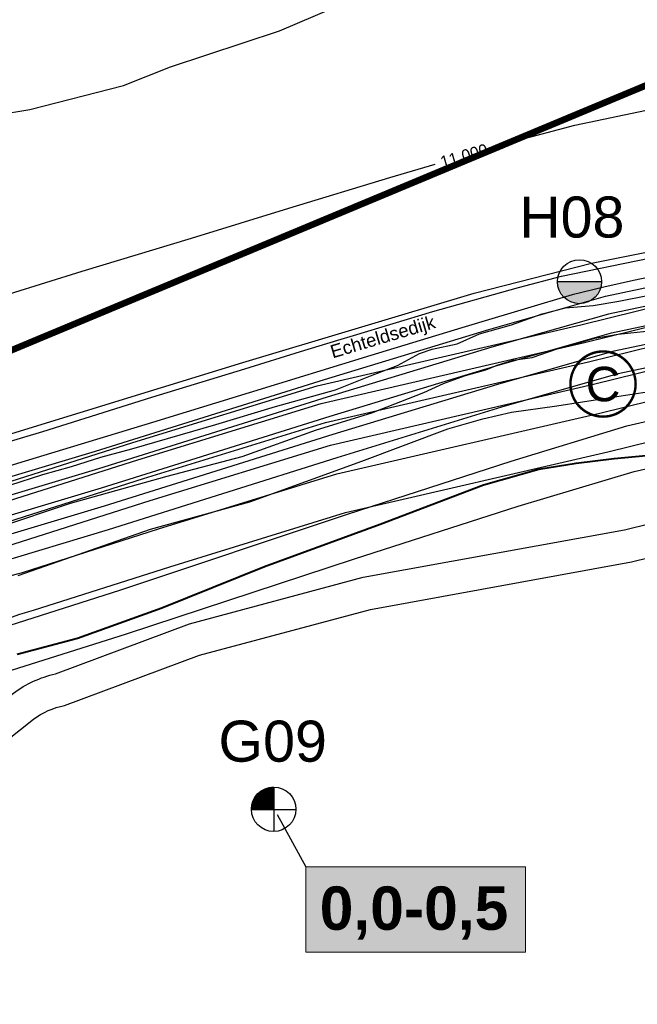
# Model space of a CAD drawing. Extents: x 158343 to 162498, y 431347 to 434500.
# Tile 100 of 248: x 159580 to 159674, y 433768 to 433918. Entities that reach past the tile are written whole.
import ezdxf
from ezdxf.enums import TextEntityAlignment as Align

# ---------------------------------------------------------------- set-up
doc = ezdxf.new("R2010")
doc.units = 0
doc.header["$LTSCALE"] = 10
doc.header["$MEASUREMENT"] = 0
for name, color, linetype in [('000_arcering', 8, 'CONTINUOUS'), ('1.1-ALGEMEEN_VERKLARING', 7, 'CONTINUOUS'), ('1.1-ALGEMEEN_VERKLARING-TEKST', 7, 'CONTINUOUS'), ('bestaand 006m', 8, 'CONTINUOUS'), ('bestaand 007m', 8, 'CONTINUOUS'), ('bestaand 008m', 8, 'CONTINUOUS'), ('bestaand 009m', 8, 'CONTINUOUS'), ('bestaand 010m', 8, 'CONTINUOUS'), ('bestaand 011m', 8, 'CONTINUOUS'), ('bestaand 012m', 8, 'CONTINUOUS'), ('bestaande dijk', 8, 'CONTINUOUS'), ('BORING-MWH-ASFALT', 7, 'CONTINUOUS'), ('BORING-MWH-NEW', 7, 'CONTINUOUS'), ('def. con-hoogtelijn (index)', 8, 'CONTINUOUS'), ('KLASSE-B-INDUSTRIE', 40, 'CONTINUOUS'), ('KWALITEIT-DIEPTE', 7, 'CONTINUOUS'), ('nieuw006m', 8, 'CONTINUOUS'), ('nieuw007m', 8, 'CONTINUOUS'), ('nieuw008m', 8, 'CONTINUOUS'), ('nieuw009m', 8, 'CONTINUOUS'), ('nieuw010m', 8, 'CONTINUOUS'), ('nieuw011m', 8, 'CONTINUOUS'), ('nieuw012m', 8, 'CONTINUOUS')]:
    doc.layers.add(name, color=color, linetype=linetype)
doc.layers.add('000_onzichtbaar', color=8, linetype='CONTINUOUS', plot=False)
doc.layers.add('MEET', color=6, linetype='CONTINUOUS', plot=False)
doc.styles.add('STANDAARD', font='arial.ttf')
doc.styles.get("Standard").update_dxf_attribs({"font": 'arial.ttf'})
doc.styles.add('Style-STANDARD', font='arial.ttf')
doc.styles.add('Style-WORKING', font='WORKING.shx')
doc.styles.add('STYLE3', font='arialbd.ttf')
doc.styles.add('TXT_Copier', font='arial.ttf')

# ---------------------------------------------------------------- blocks, each defined once
blk = doc.blocks.new('bestaande hoogtelijnen')
at = {"layer": 'def. con-hoogtelijn (index)'}
for p, q in [((-48.46, -150.49), (-40.28, -146.98)), ((-48.46, -150.49), (-40.28, -146.98)), ((-65.07, -155.94), (-48.46, -150.49)), ((-65.07, -155.94), (-48.46, -150.49)), ((-72.21, -158.8), (-65.07, -155.94)), ((-72.21, -158.8), (-65.07, -155.94)), ((-86.48, -162.43), (-72.21, -158.8)), ((-86.48, -162.43), (-72.21, -158.8)), ((-92.58, -163.47), (-86.48, -162.43)), ((-92.58, -163.47), (-86.48, -162.43)), ((-3.57, -164.81), (8.3, -162.32)), ((-3.57, -164.81), (8.3, -162.32)), ((-3.57, -164.81), (8.3, -162.32)), ((-12.71, -167.26), (-3.57, -164.81)), ((-12.71, -167.26), (-3.57, -164.81)), ((-12.71, -167.26), (-3.57, -164.81)), ((-31.68, -172.79), (-24.81, -170.76)), ((-31.68, -172.79), (-24.81, -170.76)), ((-31.68, -172.79), (-24.81, -170.76)), ((-47.04, -177.44), (-31.68, -172.79)), ((-47.04, -177.44), (-31.68, -172.79)), ((-47.04, -177.44), (-31.68, -172.79)), ((-61.86, -182.01), (-47.04, -177.44)), ((-61.86, -182.01), (-47.04, -177.44)), ((-61.86, -182.01), (-47.04, -177.44)), ((-78.5, -187.08), (-61.86, -182.01)), ((-78.5, -187.08), (-61.86, -182.01)), ((-78.5, -187.08), (-61.86, -182.01)), ((-89.55, -190.53), (-78.5, -187.08)), ((-89.55, -190.53), (-78.5, -187.08)), ((-89.55, -190.53), (-78.5, -187.08))]:
    blk.add_line(p, q, dxfattribs=at)
at = {"layer": 'def. con-hoogtelijn (index)', "style": 'Style-WORKING'}
blk.add_text('11.000', height=1.8, rotation=16.126, dxfattribs=at).set_placement((-23.7, -171.37))
blk.add_text('11.000', height=1.8, rotation=16.126, dxfattribs=at).set_placement((-23.7, -171.37))
blk.add_text('11.000', height=1.8, rotation=16.126, dxfattribs=at).set_placement((-23.7, -171.37))
blk = doc.blocks.new('BO-1M')
at = {"layer": 'BORING-MWH-NEW'}
for p, q in [((-0.599, -0.005), (-0.599, 1.202)), ((-0.59, 1.206), (0.004, 1.206)), ((-0.587, -0.005), (-0.587, 1.208)), ((-0.575, -0.005), (-0.575, 1.214)), ((-0.565, 1.218), (0.004, 1.218)), ((-0.563, -0.005), (-0.563, 1.22)), ((-0.55, -0.005), (-0.55, 1.225)), ((-0.539, 1.231), (0.004, 1.231)), ((-0.538, -0.005), (-0.538, 1.231)), ((-0.526, -0.005), (-0.526, 1.236)), ((-0.514, -0.005), (-0.514, 1.241)), ((-0.511, 1.243), (0.004, 1.243)), ((-0.502, -0.005), (-0.502, 1.247)), ((-0.489, -0.005), (-0.489, 1.251)), ((-0.48, 1.255), (0.004, 1.255)), ((-0.477, -0.005), (-0.477, 1.256)), ((-0.465, -0.005), (-0.465, 1.261)), ((-0.453, -0.005), (-0.453, 1.266)), ((-0.448, 1.267), (0.004, 1.267)), ((-0.441, -0.005), (-0.441, 1.27)), ((-0.428, -0.005), (-0.428, 1.274)), ((-0.416, -0.005), (-0.416, 1.278)), ((-0.413, 1.279), (0.004, 1.279)), ((-0.404, -0.005), (-0.404, 1.282)), ((-0.392, -0.005), (-0.392, 1.286)), ((-0.38, -0.005), (-0.38, 1.29)), ((-0.374, 1.292), (0.004, 1.292)), ((-0.368, -0.005), (-0.368, 1.294)), ((-0.355, -0.005), (-0.355, 1.297)), ((-0.343, -0.005), (-0.343, 1.3)), ((-0.331, 1.304), (0.004, 1.304)), ((-0.331, -0.005), (-0.331, 1.304)), ((-0.319, -0.005), (-0.319, 1.307)), ((-0.307, -0.005), (-0.307, 1.31)), ((-0.294, -0.005), (-0.294, 1.313)), ((-0.282, -0.005), (-0.282, 1.316)), ((-0.28, 1.316), (0.004, 1.316)), ((-0.27, -0.005), (-0.27, 1.318)), ((-0.258, -0.005), (-0.258, 1.321)), ((-0.246, -0.005), (-0.246, 1.323)), ((-0.233, -0.005), (-0.233, 1.325)), ((-0.221, -0.005), (-0.221, 1.328)), ((-0.218, 1.328), (0.004, 1.328)), ((-0.209, -0.005), (-0.209, 1.33)), ((-0.197, -0.005), (-0.197, 1.332)), ((-0.185, -0.005), (-0.185, 1.333)), ((-0.172, -0.005), (-0.172, 1.335)), ((-0.16, -0.005), (-0.16, 1.337)), ((-0.148, -0.005), (-0.148, 1.338)), ((-0.136, -0.005), (-0.136, 1.34)), ((-0.129, 1.34), (0.004, 1.34)), ((-0.124, -0.005), (-0.124, 1.341)), ((-0.111, -0.005), (-0.111, 1.342)), ((-0.099, -0.005), (-0.099, 1.343)), ((-0.087, -0.005), (-0.087, 1.344)), ((-0.075, -0.005), (-0.075, 1.345)), ((-0.063, -0.005), (-0.063, 1.346)), ((-0.05, -0.005), (-0.05, 1.346)), ((-0.038, -0.005), (-0.038, 1.347)), ((-0.026, -0.005), (-0.026, 1.347)), ((-0.014, -0.005), (-0.014, 1.347)), ((-0.002, -0.005), (-0.002, 1.347)), ((0.004, 1.347), (0.004, -1.336)), ((0.004, 1.342), (0.004, -1.352)), ((-1.19, 0.609), (0.004, 0.609)), ((-1.185, -0.005), (-1.185, 0.619)), ((-1.183, 0.621), (0.004, 0.621)), ((-1.177, 0.633), (0.004, 0.633)), ((-1.172, -0.005), (-1.172, 0.642)), ((-1.171, 0.645), (0.004, 0.645)), ((-1.164, 0.657), (0.004, 0.657)), ((-1.16, -0.005), (-1.16, 0.664)), ((-1.157, 0.67), (0.004, 0.67)), ((-1.15, 0.682), (0.004, 0.682)), ((-1.148, -0.005), (-1.148, 0.685)), ((-1.143, 0.694), (0.004, 0.694)), ((-1.136, -0.005), (-1.136, 0.706)), ((-1.135, 0.706), (0.004, 0.706)), ((-1.128, 0.718), (0.004, 0.718)), ((-1.124, -0.005), (-1.124, 0.725)), ((-1.12, 0.731), (0.004, 0.731)), ((-1.112, 0.743), (0.004, 0.743)), ((-1.111, -0.005), (-1.111, 0.744)), ((-1.104, 0.755), (0.004, 0.755)), ((-1.099, -0.005), (-1.099, 0.762)), ((-1.096, 0.767), (0.004, 0.767)), ((-1.087, -0.005), (-1.087, 0.78)), ((-1.087, 0.779), (0.004, 0.779)), ((-1.079, 0.792), (0.004, 0.792)), ((-1.075, -0.005), (-1.075, 0.797)), ((-1.07, 0.804), (0.004, 0.804)), ((-1.063, -0.005), (-1.063, 0.813)), ((-1.061, 0.816), (0.004, 0.816)), ((-1.051, 0.828), (0.004, 0.828)), ((-1.05, -0.005), (-1.05, 0.829)), ((-1.042, 0.84), (0.004, 0.84)), ((-1.038, -0.005), (-1.038, 0.845)), ((-1.032, 0.853), (0.004, 0.853)), ((-1.026, -0.005), (-1.026, 0.86)), ((-1.022, 0.865), (0.004, 0.865)), ((-1.014, -0.005), (-1.014, 0.874)), ((-1.011, 0.877), (0.004, 0.877)), ((-1.002, -0.005), (-1.002, 0.888)), ((-1.001, 0.889), (0.004, 0.889)), ((-0.99, 0.901), (0.004, 0.901)), ((-0.989, -0.005), (-0.989, 0.902)), ((-0.979, 0.914), (0.004, 0.914)), ((-0.977, -0.005), (-0.977, 0.915)), ((-0.968, 0.926), (0.004, 0.926)), ((-0.965, -0.005), (-0.965, 0.929)), ((-0.956, 0.938), (0.004, 0.938)), ((-0.953, -0.005), (-0.953, 0.941)), ((-0.944, 0.95), (0.004, 0.95)), ((-0.941, -0.005), (-0.941, 0.954)), ((-0.932, 0.962), (0.004, 0.962)), ((-0.929, -0.005), (-0.929, 0.966)), ((-0.919, 0.975), (0.004, 0.975)), ((-0.916, -0.005), (-0.916, 0.977)), ((-0.906, 0.987), (0.004, 0.987)), ((-0.904, -0.005), (-0.904, 0.989)), ((-0.893, 0.999), (0.004, 0.999)), ((-0.892, -0.005), (-0.892, 1)), ((-0.88, 1.011), (0.004, 1.011)), ((-0.88, -0.005), (-0.88, 1.011)), ((-0.868, -0.005), (-0.868, 1.022)), ((-0.866, 1.023), (0.004, 1.023)), ((-0.855, -0.005), (-0.855, 1.032)), ((-0.851, 1.036), (0.004, 1.036)), ((-0.843, -0.005), (-0.843, 1.042)), ((-0.836, 1.048), (0.004, 1.048)), ((-0.831, -0.005), (-0.831, 1.052)), ((-0.821, 1.06), (0.004, 1.06)), ((-0.819, -0.005), (-0.819, 1.062)), ((-0.807, -0.005), (-0.807, 1.071)), ((-0.805, 1.072), (0.004, 1.072)), ((-0.794, -0.005), (-0.794, 1.08)), ((-0.789, 1.084), (0.004, 1.084)), ((-0.782, -0.005), (-0.782, 1.089)), ((-0.772, 1.096), (0.004, 1.096)), ((-0.77, -0.005), (-0.77, 1.098)), ((-0.758, -0.005), (-0.758, 1.107)), ((-0.755, 1.109), (0.004, 1.109)), ((-0.746, -0.005), (-0.746, 1.115)), ((-0.737, 1.121), (0.004, 1.121)), ((-0.733, -0.005), (-0.733, 1.123)), ((-0.721, -0.005), (-0.721, 1.131)), ((-0.719, 1.133), (0.004, 1.133)), ((-0.709, -0.005), (-0.709, 1.139)), ((-0.699, 1.145), (0.004, 1.145)), ((-0.697, -0.005), (-0.697, 1.147)), ((-0.685, -0.005), (-0.685, 1.154)), ((-0.679, 1.157), (0.004, 1.157)), ((-0.672, -0.005), (-0.672, 1.162)), ((-0.66, -0.005), (-0.66, 1.169)), ((-0.659, 1.17), (0.004, 1.17)), ((-0.648, -0.005), (-0.648, 1.176)), ((-0.637, 1.182), (0.004, 1.182)), ((-0.636, -0.005), (-0.636, 1.182)), ((-0.624, -0.005), (-0.624, 1.189)), ((-0.614, 1.194), (0.004, 1.194)), ((-0.611, -0.005), (-0.611, 1.195)), ((-1.333, 0.023), (0.004, 0.023)), ((-1.333, 0.011), (0.004, 0.011)), ((-1.332, 0.06), (0.004, 0.06)), ((-1.332, 0.048), (0.004, 0.048)), ((-1.332, 0.035), (0.004, 0.035)), ((-1.331, -0.005), (-1.331, 0.074)), ((-1.331, 0.072), (0.004, 0.072)), ((-1.33, 0.096), (0.004, 0.096)), ((-1.33, 0.084), (0.004, 0.084)), ((-1.329, 0.109), (0.004, 0.109)), ((-1.328, 0.121), (0.004, 0.121)), ((-1.327, 0.133), (0.004, 0.133)), ((-1.325, 0.145), (0.004, 0.145)), ((-1.324, 0.157), (0.004, 0.157)), ((-1.323, 0.17), (0.004, 0.17)), ((-1.321, 0.182), (0.004, 0.182)), ((-1.319, -0.005), (-1.319, 0.199)), ((-1.319, 0.194), (0.004, 0.194)), ((-1.318, 0.206), (0.004, 0.206)), ((-1.316, 0.218), (0.004, 0.218)), ((-1.314, 0.231), (0.004, 0.231)), ((-1.312, 0.243), (0.004, 0.243)), ((-1.309, 0.255), (0.004, 0.255)), ((-1.307, -0.005), (-1.307, 0.269)), ((-1.307, 0.267), (0.004, 0.267)), ((-1.305, 0.279), (0.004, 0.279)), ((-1.302, 0.292), (0.004, 0.292)), ((-1.299, 0.304), (0.004, 0.304)), ((-1.296, 0.316), (0.004, 0.316)), ((-1.294, -0.005), (-1.294, 0.324)), ((-1.293, 0.328), (0.004, 0.328)), ((-1.29, 0.34), (0.004, 0.34)), ((-1.287, 0.353), (0.004, 0.353)), ((-1.284, 0.365), (0.004, 0.365)), ((-1.282, -0.005), (-1.282, 0.371)), ((-1.28, 0.377), (0.004, 0.377)), ((-1.277, 0.389), (0.004, 0.389)), ((-1.273, 0.401), (0.004, 0.401)), ((-1.27, -0.005), (-1.27, 0.411)), ((-1.269, 0.414), (0.004, 0.414)), ((-1.265, 0.426), (0.004, 0.426)), ((-1.261, 0.438), (0.004, 0.438)), ((-1.258, -0.005), (-1.258, 0.448)), ((-1.257, 0.45), (0.004, 0.45)), ((-1.253, 0.462), (0.004, 0.462)), ((-1.248, 0.475), (0.004, 0.475)), ((-1.246, -0.005), (-1.246, 0.481)), ((-1.244, 0.487), (0.004, 0.487)), ((-1.239, 0.499), (0.004, 0.499)), ((-1.234, 0.511), (0.004, 0.511)), ((-1.233, -0.005), (-1.233, 0.512)), ((-1.229, 0.523), (0.004, 0.523)), ((-1.224, 0.535), (0.004, 0.535)), ((-1.221, -0.005), (-1.221, 0.541)), ((-1.218, 0.548), (0.004, 0.548)), ((-1.213, 0.56), (0.004, 0.56)), ((-1.209, -0.005), (-1.209, 0.569)), ((-1.207, 0.572), (0.004, 0.572)), ((-1.202, 0.584), (0.004, 0.584)), ((-1.197, -0.005), (-1.197, 0.594)), ((-1.196, 0.596), (0.004, 0.596)), ((-1.334, -0.005), (1.341, -0.005)), ((-1.333, -0.001), (0.004, -0.001)), ((0.004, -0.001), (0.004, -1.328))]:
    blk.add_line(p, q, dxfattribs=at)
blk.add_circle((0, 0), 1.35, dxfattribs=at)
at = {"layer": 'BORING-MWH-NEW', "style": 'STANDAARD'}
blk.add_attdef('BNO', (-3.36, 2.898), '', height=2.5, dxfattribs=at)
blk = doc.blocks.new('BO-ASFALT')
at = {"layer": 'BORING-MWH-ASFALT', "linetype": 'Continuous'}
blk.add_hatch(color=256, dxfattribs=at).paths.add_polyline_path([(1.341, 0), (-1.341, 0, 1)])
at = {"layer": 'BORING-MWH-ASFALT'}
blk.add_line((1.341, 0), (-1.341, 0), dxfattribs=at)
at = {"layer": 'BORING-MWH-ASFALT', "linetype": 'Continuous'}
blk.add_line((1.341, 0), (-1.341, 0), dxfattribs=at)
at = {"layer": 'BORING-MWH-ASFALT'}
blk.add_circle((0, 0), 1.341, dxfattribs=at)
blk.add_attdef('BNO', (-1.355, 2.177), '', height=2.5, dxfattribs=at)

msp = doc.modelspace()

# ---------------------------------------------------------------- hatches: boundary and pattern name
at = {"layer": 'KLASSE-B-INDUSTRIE'}
msp.add_hatch(color=256, dxfattribs=at).paths.add_polyline_path([(159623.31, 433788.67), (159656.72, 433788.67), (159656.72, 433775.68), (159623.31, 433775.68)])

# ---------------------------------------------------------------- linework, layer by layer
at = {"layer": '000_onzichtbaar', "flags": 128}
for points in [[(159661.55, 433867.57), (159664.85, 433868.47), (159667.28, 433869.19), (159670.82, 433869.79), (159674.72, 433870.18), (159678.71, 433870.9), (159681.5, 433871.56), (159682.22, 433871.56), (159686, 433872.01), (159692.39, 433873.27), (159699.13, 433874.06), (159703.61, 433875.1), (159705.78, 433875.7), (159707.25, 433876.5), (159709.68, 433877.7), (159719.02, 433882.41), (159728.11, 433886.9), (159736.58, 433891.26), (159744.85, 433895.7), (159755.03, 433901.44), (159763.48, 433905.8), (159770.25, 433909.67)], [(159633.14, 433863.46), (159637.25, 433865.02), (159640.64, 433866.82), (159642.53, 433867.51), (159646.37, 433868.32), (159649.76, 433869.82), (159654.59, 433871.2), (159659.3, 433872.88), (159662.81, 433873.78), (159667.04, 433874.14), (159670.97, 433874.8), (159675.56, 433875.7)], [(159576.56, 433840.39), (159587.51, 433844.05), (159602.21, 433848.19), (159613.64, 433851.16), (159624.95, 433855.21), (159633.35, 433857.82), (159641.3, 433860.88), (159644.27, 433862.29), (159647.6, 433863.49), (159650.72, 433864.36), (159652.43, 433865.05), (159654.89, 433865.8), (159657.77, 433866.22), (159661.55, 433867.57)], [(159576.56, 433840.39), (159587.51, 433844.05), (159602.21, 433848.19), (159613.64, 433851.16), (159624.95, 433855.21), (159633.35, 433857.82), (159641.3, 433860.88), (159644.27, 433862.29), (159647.6, 433863.49), (159650.72, 433864.36), (159652.43, 433865.05), (159654.89, 433865.8), (159657.77, 433866.22), (159661.55, 433867.57)], [(159578.27, 433846.81), (159583.31, 433848.4), (159587.66, 433849.66), (159592.13, 433851.07), (159596.84, 433852.33), (159609.62, 433856.05), (159618.71, 433858.78), (159627.83, 433861.3), (159633.14, 433863.46)], [(159578.27, 433846.81), (159583.31, 433848.4), (159587.66, 433849.66), (159592.13, 433851.07), (159596.84, 433852.33), (159609.62, 433856.05), (159618.71, 433858.78), (159627.83, 433861.3), (159633.14, 433863.46)], [(159579.55, 433833.03), (159599.68, 433840.1), (159614.82, 433844.25), (159631.84, 433850.43), (159644.94, 433855.35), (159650.24, 433856.89), (159654.59, 433857.91), (159661.49, 433858.89), (159669.34, 433860.11), (159676.57, 433861.2)]]:
    msp.add_lwpolyline(points, dxfattribs=at)
at = {"layer": '000_onzichtbaar', "linetype": 'Continuous', "lineweight": 40, "flags": 128}
msp.add_lwpolyline([(159579.4, 433821.06), (159588.6, 433823.52), (159601.4, 433828.1), (159617.02, 433834.43), (159634.65, 433840.87), (159650.34, 433846.84), (159658.76, 433849.22), (159664.45, 433850.13), (159670.25, 433850.86), (159675.08, 433851.3)], dxfattribs=at)
at = {"layer": '1.1-ALGEMEEN_VERKLARING', "const_width": 0.375}
msp.add_lwpolyline([(159668.54, 433867.15, -1), (159668.54, 433857.23, -1), (159668.54, 433867.15)], format="xyb", dxfattribs=at)
at = {"layer": 'bestaand 006m'}
msp.add_lwpolyline([(159202.72, 433651.68, -0.057982), (159233.33, 433664.16), (159250.01, 433670.04, 0.015108), (159289.17, 433680.65, 0.006661), (159316.42, 433690.45, 0.026737), (159359.38, 433709.42), (159391.69, 433729.02, 0.036232), (159408.51, 433739.89), (159419.89, 433748.79), (159436.68, 433758.02), (159455.47, 433765.64), (159473.19, 433770.05), (159490.8, 433775.78), (159504.75, 433782.87), (159508.38, 433785.25), (159523.84, 433796.42, -0.069995), (159542.03, 433806.86), (159561.15, 433813.17), (159596.05, 433824.18), (159630.71, 433835.6), (159655.64, 433843.59), (159673.28, 433848.9), (159690.04, 433852.69)], format="xyb", dxfattribs=at)
at = {"layer": 'bestaand 007m'}
msp.add_lwpolyline([(159196.22, 433665.61, -0.057982), (159228.87, 433670.75), (159249.82, 433673.18, 0.014788), (159288.23, 433683.28, 0.006661), (159315.55, 433692.86, 0.062787), (159357.03, 433712.5), (159387.36, 433730.3, 0.073249), (159408.1, 433743.5), (159418.76, 433751.49), (159435.26, 433761.22), (159453.82, 433769.4), (159471.39, 433774.35), (159488.83, 433780.6), (159502.55, 433788.11), (159506.33, 433790.75), (159522.91, 433802.8, -0.069995), (159541.06, 433813.31), (159560.16, 433819.69), (159595.02, 433830.83), (159629.64, 433842.38), (159654.54, 433850.46), (159672.16, 433855.83), (159688.91, 433859.68)], format="xyb", dxfattribs=at)
at = {"layer": 'bestaand 008m'}
msp.add_lwpolyline([(159226.91, 433675.16), (159248.42, 433677.92, 0.015118), (159287.11, 433688.41, 0.006661), (159314.35, 433698.21, 0.026737), (159357.32, 433717.17), (159389.95, 433735.94, 0.00482), (159407.44, 433746.12), (159417.54, 433754.4), (159433.28, 433765.31), (159451.19, 433774.84), (159468.35, 433781.06), (159485.28, 433788.58), (159498.42, 433797.07), (159502.73, 433800.58), (159520.73, 433813.22, -0.069995), (159539.05, 433823.43), (159558.25, 433829.49), (159593.29, 433840.05), (159628.09, 433851.03), (159653.12, 433858.7), (159670.83, 433863.78), (159687.64, 433867.36)], format="xyb", dxfattribs=at)
at = {"layer": 'bestaand 009m'}
msp.add_lwpolyline([(159225.55, 433678.19), (159247.13, 433681.2, 0.015084), (159286.03, 433691.74, 0.006644), (159313.12, 433701.48, 0.026661), (159355.62, 433720.24), (159371.88, 433729.32), (159388.27, 433739.73, 0.038795), (159405.69, 433753.72), (159414.97, 433760.51), (159430.84, 433771.49), (159449.1, 433780.32), (159466.49, 433785.88), (159483.7, 433792.74), (159497.15, 433800.72), (159501.41, 433803.94), (159520.07, 433816.96, -0.069995), (159538.41, 433827.13), (159557.62, 433833.16), (159592.68, 433843.65), (159627.5, 433854.57), (159652.55, 433862.19), (159670.26, 433867.24), (159687.08, 433870.79)], format="xyb", dxfattribs=at)
at = {"layer": 'bestaand 010m'}
msp.add_lwpolyline([(159224.17, 433681.93), (159246.08, 433685.58, 0.015052), (159284.64, 433696.02, 0.006623), (159311.53, 433705.69, 0.026561), (159353.44, 433724.18), (159385.82, 433743.67, 0.084407), (159407.65, 433758.57), (159413.67, 433763.62), (159429.82, 433773.93), (159448.07, 433782.77), (159465.46, 433788.33), (159482.66, 433795.21), (159496.11, 433803.19), (159500.46, 433806.48), (159519.62, 433819.69, -0.069995), (159537.96, 433829.86), (159557.18, 433835.89), (159592.23, 433846.38), (159627.05, 433857.3), (159652.1, 433864.92), (159669.82, 433869.97), (159686.63, 433873.52)], format="xyb", dxfattribs=at)
at = {"layer": 'bestaand 011m'}
msp.add_lwpolyline([(159686.16, 433876.39), (159669.35, 433872.84), (159651.63, 433867.79), (159626.58, 433860.17), (159591.76, 433849.26), (159556.71, 433838.76), (159537.49, 433832.73, 0.069995), (159519.15, 433822.56), (159499.14, 433809.16), (159494.93, 433805.98), (159481.5, 433797.98), (159464.3, 433791.08), (159446.92, 433785.49), (159428.68, 433776.63), (159412.55, 433766.46), (159405.74, 433761.2, -0.019527), (159383.82, 433747.16), (159350.97, 433728.81, -0.026492), (159309.68, 433710.61, -0.006598), (159283.02, 433701.01, -0.015015), (159244.87, 433690.68), (159222.55, 433685.97, 0.057891)], format="xyb", dxfattribs=at)
at = {"layer": 'bestaand 012m'}
for points in [[(159408.89, 433775.04), (159423.28, 433786.58, -0.055187), (159444.48, 433796.47), (159465.83, 433803.08, 0.041657), (159484.18, 433811.36), (159495.99, 433818.47), (159513.63, 433829.95, -0.08973), (159552.47, 433846.62), (159613.74, 433865.49), (159648.93, 433876.05), (159666.81, 433880.57), (159684.84, 433884.18), (159695.53, 433886.46), (159710.45, 433891.18), (159724.59, 433898.53), (159742.33, 433909.29), (159760.2, 433920), (159772.82, 433927.05, 0.271352), (159781.34, 433942.14), (159778.21, 433967.97), (159772.41, 434009.44)], [(159484.18, 433811.36), (159495.99, 433818.47), (159513.63, 433829.95, -0.08973), (159552.47, 433846.62), (159613.74, 433865.49), (159648.93, 433876.05), (159666.81, 433880.57), (159684.84, 433884.18), (159695.53, 433886.46), (159710.45, 433891.18), (159724.59, 433898.53), (159742.33, 433909.29), (159760.2, 433920)], [(159189.62, 433679.95, -0.059375), (159221.53, 433688.49), (159244.2, 433693.54, 0.013272), (159282.1, 433703.87, 0.006583), (159308.62, 433713.41, 0.026452), (159349.56, 433731.46), (159382.33, 433749.77, 0.019448), (159403.97, 433763.62), (159411.3, 433769.28), (159427.54, 433779.44), (159445.87, 433788.12), (159463.3, 433793.53), (159480.56, 433800.26), (159494.08, 433808.12), (159498.65, 433811.51), (159518.71, 433825.28, -0.069995), (159537.05, 433835.45), (159556.26, 433841.48), (159591.31, 433851.98), (159626.14, 433862.89), (159651.18, 433870.51), (159668.9, 433875.56), (159685.72, 433879.11)]]:
    msp.add_lwpolyline(points, format="xyb", dxfattribs=at)
at = {"layer": 'bestaande dijk', "flags": 128}
for points in [[(159630.58, 433869.6), (159642.66, 433873.24), (159655.66, 433876.91), (159662.2, 433878.6), (159675.55, 433881.36), (159688.24, 433883.83), (159695.79, 433885.49)], [(159694.72, 433882.43), (159673.16, 433877.94), (159668.64, 433876.95)], [(159668.64, 433876.95), (159663.83, 433875.75), (159659.06, 433874.35)], [(159659.06, 433874.35), (159647.07, 433870.75), (159633.22, 433866.55), (159614.71, 433860.84), (159600.01, 433856.31), (159579.45, 433850.09), (159561.04, 433844.4), (159542.81, 433838.88), (159538.91, 433837.62)], [(159622.52, 433867.14), (159628.19, 433868.88), (159630.58, 433869.6)], [(159531.25, 433838.57), (159536.96, 433840.76), (159549.5, 433844.75), (159567.27, 433850.22), (159583.32, 433854.98), (159599.88, 433860.2), (159614.03, 433864.53), (159622.52, 433867.14)]]:
    msp.add_lwpolyline(points, dxfattribs=at)
at = {"layer": 'KLASSE-B-INDUSTRIE', "color": 7, "lineweight": 5}
msp.add_lwpolyline([(159623.31, 433788.67), (159656.72, 433788.67), (159656.72, 433775.68), (159623.31, 433775.68)], close=True, dxfattribs=at)
at = {"layer": 'KWALITEIT-DIEPTE'}
msp.add_lwpolyline([(159618.95, 433796.64), (159623.31, 433788.67)], dxfattribs=at)
at = {"layer": 'MEET', "const_width": 1}
msp.add_lwpolyline([(159217.96, 434088.85), (159435.98, 434020.25), (159504.62, 433836.46), (159784.94, 433953.55), (159866.41, 433734.33), (159822.4, 433519.03), (159655.9, 433512.46), (159222.15, 433324.12), (159221.05, 433289.09), (159066.14, 433159.95), (158988.58, 433123), (158887.87, 433065.24), (158810.46, 433043.05), (158594.73, 433280.89), (158643.69, 433366.24), (158736.01, 433394.89), (158840.95, 433432.1), (158907.6, 433472.41), (158902.41, 433599.51), (159112.89, 433678.64), (159214.78, 433765.28), (159227.57, 433847.1)], close=True, dxfattribs=at)
at = {"layer": 'nieuw006m', "flags": 128}
for points in [[(159474.41, 433759.06), (159499.33, 433768.57, 0.062011), (159537.51, 433785.85), (159554.34, 433796.35), (159566.43, 433805.28), (159578.84, 433815.14, -0.104985), (159585.22, 433818.06), (159605.61, 433825.67), (159632.04, 433832.78), (159671.82, 433840.01), (159700.15, 433846.98), (159722.77, 433854.92), (159742.39, 433866.25), (159762.43, 433879.49), (159780.16, 433889.91), (159790.97, 433895.77)], [(159357.08, 433689.39, 0.096205), (159390.23, 433704.13), (159415.38, 433720.7), (159438.23, 433736.55), (159441.41, 433738.97), (159447.27, 433742.71), (159453.34, 433746.02), (159463.92, 433750.24), (159475.93, 433754.3), (159500.79, 433763.79, 0.062074), (159540.14, 433781.59), (159557.16, 433792.21), (159569.47, 433801.31), (159581.87, 433811.17, -0.110059), (159586.61, 433813.24), (159607.14, 433820.9), (159633.14, 433827.89), (159672.87, 433835.12), (159701.58, 433842.18), (159724.87, 433850.36), (159745.02, 433862), (159765.08, 433875.24), (159782.62, 433885.55), (159793.36, 433891.37)]]:
    msp.add_lwpolyline(points, format="xyb", dxfattribs=at)
at = {"layer": 'nieuw007m', "flags": 128}
msp.add_lwpolyline([(159470.26, 433770.75), (159496.86, 433780.51, 0.070329), (159531.38, 433796.34), (159547.3, 433806.28), (159558.84, 433814.78), (159571.42, 433822.77, -0.101033), (159581.91, 433827.76), (159602.65, 433834.38), (159629.37, 433842.64), (159669.28, 433851.89), (159696.68, 433858.64), (159717.67, 433866.01), (159736, 433876.59), (159756, 433889.8), (159774.19, 433900.49), (159785.19, 433906.45)], format="xyb", dxfattribs=at)
at = {"layer": 'nieuw008m', "flags": 128}
msp.add_lwpolyline([(159469.31, 433776.17), (159495.47, 433786.36, 0.070105), (159528.35, 433801.53), (159543.82, 433811.18), (159555.1, 433819.47), (159567.74, 433827.51, -0.099896), (159580.23, 433833.52), (159600.93, 433840.13), (159628.06, 433848.5), (159668.03, 433857.76), (159694.96, 433864.39), (159715.16, 433871.49), (159732.84, 433881.7), (159752.82, 433894.9), (159771.24, 433905.72), (159782.33, 433911.73)], format="xyb", dxfattribs=at)
at = {"layer": 'nieuw009m', "flags": 128}
msp.add_lwpolyline([(159468.59, 433780.62), (159494.5, 433790.77, 0.069755), (159526.09, 433805.42), (159541.22, 433814.85), (159552.29, 433822.98), (159564.98, 433831.06, -0.09922), (159578.96, 433837.84), (159599.64, 433844.44), (159627.07, 433852.89), (159667.09, 433862.17), (159693.68, 433868.71), (159713.27, 433875.59), (159730.48, 433885.53), (159750.44, 433898.71), (159769.02, 433909.64), (159780.19, 433915.68)], format="xyb", dxfattribs=at)
at = {"layer": 'nieuw010m', "flags": 128}
msp.add_lwpolyline([(159468.03, 433784.07), (159494.02, 433794.23, 0.067566), (159524.32, 433808.44), (159539.19, 433817.71), (159550.37, 433826.68), (159562.84, 433833.83, -0.098769), (159577.97, 433841.2), (159598.63, 433847.8), (159626.3, 433856.31), (159666.35, 433865.59), (159692.68, 433872.07), (159711.8, 433878.79), (159728.63, 433888.5), (159748.59, 433901.69), (159767.3, 433912.68), (159778.52, 433918.76)], format="xyb", dxfattribs=at)
at = {"layer": 'nieuw011m', "flags": 128}
msp.add_lwpolyline([(159467.56, 433787.04), (159493.08, 433797.13, 0.069216), (159522.82, 433811.04), (159537.45, 433820.17), (159548.5, 433829.03), (159560.99, 433837.2, -0.10076), (159577.12, 433844.08), (159597.77, 433850.67), (159625.64, 433859.24), (159665.73, 433868.53), (159691.82, 433874.95), (159710.55, 433881.53), (159727.06, 433891.06), (159747, 433904.23), (159765.83, 433915.3), (159777.09, 433921.4)], format="xyb", dxfattribs=at)
at = {"layer": 'nieuw012m', "flags": 128}
msp.add_lwpolyline([(159467.12, 433789.75), (159492.61, 433799.84, 0.06873), (159521.43, 433813.42), (159535.86, 433822.41), (159546.78, 433831.18), (159559.3, 433839.37, -0.10035), (159576.34, 433846.72), (159596.98, 433853.31), (159625.04, 433861.92), (159665.15, 433871.22), (159691.03, 433877.59), (159709.39, 433884.04), (159725.61, 433893.4), (159745.55, 433906.57), (159775.78, 433923.82)], format="xyb", dxfattribs=at)

# ---------------------------------------------------------------- block references
at = {"layer": '000_arcering'}
msp.add_blockref('bestaande hoogtelijnen', (159667.8, 434066.43), dxfattribs=at)
at = {"layer": 'BORING-MWH-ASFALT'}
ref = msp.add_blockref('BO-ASFALT', (159664.97, 433877.77), dxfattribs=dict(at, xscale=2.5, yscale=2.5, zscale=2.5))
ref.add_attrib('BNO', 'H08', (159655.78, 433884.49), dxfattribs={"height": 6.25})
at = {"layer": 'BORING-MWH-NEW', "xscale": 2.5, "yscale": 2.5, "zscale": 2.5}
msp.add_blockref('BO-1M', (159618.43, 433797.45), dxfattribs=at).add_auto_attribs({'BNO': 'G09'})

# ---------------------------------------------------------------- texts
at = {"layer": '000_onzichtbaar', "style": 'Style-STANDARD'}
msp.add_text('Echteldsedijk', height=2, rotation=16.4962, dxfattribs=at).set_placement((159627.41, 433866.09))
at = {"layer": '1.1-ALGEMEEN_VERKLARING-TEKST', "style": 'TXT_Copier'}
msp.add_text('C', height=5.25, rotation=0, dxfattribs=at).set_placement((159668.54, 433862.19), align=Align.MIDDLE_CENTER)
at = {"layer": 'KWALITEIT-DIEPTE', "color": 7, "style": 'STYLE3'}
msp.add_text('0,0-0,5', height=6.6, dxfattribs=at).set_placement((159639.78, 433779.1), align=Align.CENTER)

doc.saveas('drawing.dxf')
